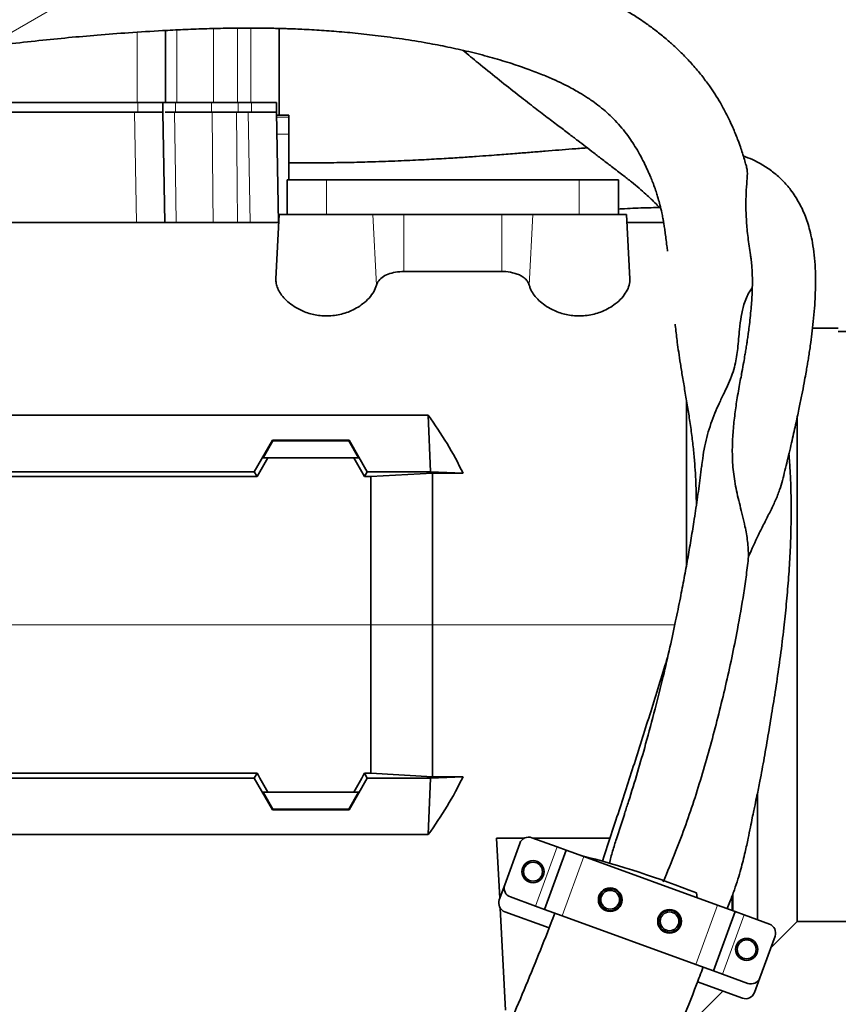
# Model space of a CAD drawing. Header units: millimetres. Extents: x 0 to 14900, y 0 to 10500.
# Tile 45 of 59: x 11228 to 11487, y 5627 to 5938. Entities that reach past the tile are written whole.
import ezdxf

# ---------------------------------------------------------------- set-up
doc = ezdxf.new("R2010")
doc.units = ezdxf.units.MM
doc.header["$LTSCALE"] = 25
doc.styles.add('SLDTEXTSTYLE0', font='TXT', dxfattribs={"width": 0.605})
doc.dimstyles.new('SLDDIMSTYLE1', dxfattribs={"dimtxt": 87.5, "dimasz": 87.5, "dimexe": 0, "dimexo": 0.0625, "dimgap": 21.875, "dimtad": 1, "dimdec": 4, "dimlfac": 25, "dimzin": 12, "dimdsep": 46, "dimtxsty": 'SLDTEXTSTYLE0', "dimsah": 1, "dimcen": 0.09, "dimadec": 1, "dimazin": 3, "dimtfac": 1, "dimtofl": 0, "dimtmove": 0, "dimatfit": 3, "dimfxl": 1, "dimfrac": 2, "dimtolj": 1, "dimtzin": 12, "dimarcsym": 0})
doc.dimstyles.new('SLDDIMSTYLE2', dxfattribs={"dimtxt": 87.5, "dimasz": 87.5, "dimexe": 0, "dimexo": 0.0625, "dimgap": 21.875, "dimtad": 1, "dimdec": 1, "dimrnd": 1e-09, "dimzin": 12, "dimdsep": 46, "dimtxsty": 'SLDTEXTSTYLE0', "dimsah": 1, "dimcen": 0, "dimadec": 0, "dimazin": 3, "dimtfac": 1, "dimtofl": 0, "dimtmove": 0, "dimatfit": 3, "dimfxl": 1, "dimfrac": 2, "dimtolj": 1, "dimtzin": 12, "dimarcsym": 0})

# ---------------------------------------------------------------- blocks, each defined once
blk = doc.blocks.new('_D_6')
at = {"color": 7, "linetype": 'Continuous', "lineweight": 0}
for p, q in [((7841.41, 6286.05), (7563.2, 6335.1)), ((12219.02, 5746.7), (14288.72, 5746.7))]:
    blk.add_line(p, q, dxfattribs=at)
at = {"color": 7, "linetype": 'Continuous', "lineweight": 18}
blk.add_arc((10900.22, 5746.7), 3351, 0, 170, dxfattribs=at)
for points in [[(7600.13, 6328.59), (7628.73, 6412.23), (7604.17, 6416.89)], [(14251.22, 5746.7), (14262.57, 5834.35), (14237.57, 5834.03)]]:
    blk.add_solid(points, dxfattribs=at)
at = {"color": 7, "linetype": 'Continuous', "lineweight": 18, "insert": (11078.26, 9208.14), "char_height": 87.5, "attachment_point": 1, "rotation": 355, "style": 'SLDTEXTSTYLE0'}
blk.add_mtext('170°', dxfattribs=at)
blk = doc.blocks.new('_D_7')
at = {"color": 7, "linetype": 'Continuous', "lineweight": 0}
for p, q in [((12219.02, 5746.7), (14288.59, 5746.7)), ((7841.41, 5207.35), (7563.33, 5158.31))]:
    blk.add_line(p, q, dxfattribs=at)
at = {"color": 7, "linetype": 'Continuous', "lineweight": 18}
blk.add_arc((10900.22, 5746.7), 3350.87, 190, 0, dxfattribs=at)
for points in [[(14251.09, 5746.7), (14237.45, 5659.37), (14262.44, 5659.04)], [(7600.26, 5164.82), (7604.29, 5076.53), (7628.86, 5081.19)]]:
    blk.add_solid(points, dxfattribs=at)
at = {"color": 7, "linetype": 'Continuous', "lineweight": 18, "insert": (11058.59, 2510.11), "char_height": 87.5, "attachment_point": 1, "rotation": 5, "style": 'SLDTEXTSTYLE0'}
blk.add_mtext('170°', dxfattribs=at)
blk = doc.blocks.new('_D_8')
at = {"color": 7, "linetype": 'Continuous', "lineweight": 0}
blk.add_line((12898.4, 8058.92), (10900.22, 5746.7), dxfattribs=at)
at = {"color": 7, "linetype": 'Continuous', "lineweight": 18}
blk.add_solid([(12898.4, 8058.92), (12831.73, 8000.89), (12850.65, 7984.55)], dxfattribs=at)
at = {"color": 7, "linetype": 'Continuous', "lineweight": 18, "insert": (11697.28, 6841.43), "char_height": 87.5, "attachment_point": 1, "rotation": 49.167, "style": 'SLDTEXTSTYLE0'}
blk.add_mtext('R3056', dxfattribs=at)
blk = doc.blocks.new('_D_9')
at = {"color": 7, "linetype": 'Continuous', "lineweight": 0}
for q in [(12477.2, 6657.17), (10900.22, 5746.7)]:
    blk.add_line((11860.64, 6301.2), q, dxfattribs=at)
at = {"color": 7, "linetype": 'Continuous', "lineweight": 18}
blk.add_solid([(11860.64, 6301.2), (11942.67, 6334.12), (11930.17, 6355.77)], dxfattribs=at)
at = {"color": 7, "linetype": 'Continuous', "lineweight": 18, "insert": (12114.15, 6577.74), "char_height": 87.5, "attachment_point": 1, "rotation": 30, "style": 'SLDTEXTSTYLE0'}
blk.add_mtext('R1109', dxfattribs=at)

msp = doc.modelspace()

# ---------------------------------------------------------------- linework, layer by layer
at = {"color": 8, "linetype": 'Continuous', "lineweight": 18}
for p, q in [((11265.2182389, 5934.5058474), (11265.2182389, 5912.1968502)), ((11277.8182389, 5912.1968502), (11277.8182389, 5935.2346936)), ((11289.3719807, 5935.6579547), (11289.3719807, 5912.1968502)), ((11297.0557298, 5912.1968502), (11297.0557298, 5935.7955621)), ((11301.2182389, 5935.8147183), (11301.2182389, 5912.1968502)), ((11265.4153059, 5909.1968502), (11265.4153059, 5912.1968502)), ((11277.3753059, 5909.1968502), (11277.3753059, 5912.1968502)), ((11288.8006728, 5909.1968502), (11288.8006728, 5912.1968502)), ((11297.2527968, 5909.1968502), (11297.2527968, 5912.1968502)), ((11301.4153059, 5909.1968502), (11301.4153059, 5912.1968502)), ((11265.0276039, 5874.1968502), (11264.4166767, 5909.1968502)), ((11301.0276039, 5874.1968502), (11300.4166767, 5909.1968502)), ((11313.2182389, 5907.6014832), (11309.4431532, 5907.6014832)), ((11313.2182389, 5902.2045719), (11309.5373566, 5902.2045719)), ((11325.2182389, 5876.6968502), (11325.2182389, 5887.6968502)), ((11405.2182389, 5876.6968502), (11405.2182389, 5887.6968502)), ((11341.0599904, 5854.4020699), (11339.9151774, 5876.6968502)), ((11349.7131363, 5858.6883912), (11349.7131363, 5876.6968502)), ((11380.7233415, 5858.6883912), (11380.7233415, 5876.6968502)), ((11389.3764874, 5854.4020699), (11390.5213005, 5876.6968502)), ((11089.6962872, 5746.6968502), (11339.2182389, 5746.6968502)), ((11358.7182389, 5746.6968502), (11339.2182389, 5746.6968502)), ((11435.4987344, 5746.6968502), (11358.7182389, 5746.6968502)), ((11391.4212394, 5657.594573), (11398.2616422, 5676.3884254)), ((11399.878473, 5654.5163917), (11406.7188758, 5673.3102441)), ((11442.1646409, 5639.1254852), (11449.0050438, 5657.9193376)), ((11450.6218745, 5636.0473039), (11457.4622774, 5654.8411564))]:
    msp.add_line(p, q, dxfattribs=at)
at = {"color": 7, "linetype": 'Continuous', "lineweight": 35}
for p, q in [((11274.2182389, 5935.0564273), (11274.2182389, 5912.1968502)), ((11310.2182389, 5935.7015483), (11310.2182389, 5908.1968502)), ((11265.4153059, 5912.1968502), (11175.4153059, 5912.1968502)), ((11273.4153059, 5912.1968502), (11265.4153059, 5912.1968502)), ((11273.4153059, 5909.1968502), (11273.4153059, 5912.1968502)), ((11277.3753059, 5912.1968502), (11273.4153059, 5912.1968502)), ((11288.8006728, 5912.1968502), (11277.3753059, 5912.1968502)), ((11297.2527968, 5912.1968502), (11288.8006728, 5912.1968502)), ((11301.4153059, 5912.1968502), (11297.2527968, 5912.1968502)), ((11309.4153059, 5912.1968502), (11301.4153059, 5912.1968502)), ((11309.4153059, 5909.1968502), (11309.4153059, 5912.1968502)), ((11176.0198012, 5909.1968502), (11264.4166767, 5909.1968502)), ((11264.4166767, 5909.1968502), (11268.8646353, 5909.1968502)), ((11273.4153059, 5909.1968502), (11268.8646353, 5909.1968502)), ((11273.4153059, 5909.1968502), (11274.0262332, 5874.1968502)), ((11277.0439485, 5909.1968502), (11288.971097, 5909.1968502)), ((11296.677896, 5909.1968502), (11300.4166767, 5909.1968502)), ((11300.4166767, 5909.1968502), (11304.8646353, 5909.1968502)), ((11309.4153059, 5909.1968502), (11304.8646353, 5909.1968502)), ((11309.4153059, 5909.1968502), (11310.0262332, 5874.1968502)), ((11313.2182389, 5908.1968502), (11309.432761, 5908.1968502)), ((11313.2182389, 5908.1968502), (11313.2182389, 5907.6014832)), ((11313.2182389, 5907.6014832), (11313.2182389, 5902.2045719)), ((11313.2182389, 5902.2045719), (11313.2182389, 5887.6968502)), ((11312.7182389, 5876.6968502), (11312.7182389, 5887.6968502)), ((11325.2182389, 5887.6968502), (11312.7182389, 5887.6968502)), ((11405.2182389, 5887.6968502), (11325.2182389, 5887.6968502)), ((11417.7182389, 5887.6968502), (11405.2182389, 5887.6968502)), ((11417.7182389, 5876.6968502), (11417.7182389, 5887.6968502)), ((11309.1536826, 5856.383905), (11310.2182389, 5876.6968502)), ((11310.2182389, 5876.6968502), (11339.9151774, 5876.6968502)), ((11339.9151774, 5876.6968502), (11349.7131363, 5876.6968502)), ((11349.7131363, 5876.6968502), (11380.7233415, 5876.6968502)), ((11380.7233415, 5876.6968502), (11390.5213005, 5876.6968502)), ((11390.5213005, 5876.6968502), (11420.2182389, 5876.6968502)), ((11421.2827953, 5856.383905), (11420.2182389, 5876.6968502)), ((11310.0872195, 5874.1968502), (11103.5274296, 5874.1968502)), ((11431.9712238, 5874.1968502), (11420.3492584, 5874.1968502)), ((11380.7233415, 5858.6883912), (11349.7131363, 5858.6883912)), ((11487.2898614, 5840.6968502), (11479.1329893, 5840.6968502)), ((11491.1642451, 5839.6968502), (11487.2898614, 5839.6968502)), ((11439.2182389, 5765.6688876), (11439.2182389, 5817.8616154)), ((11357.4092267, 5813.136338), (11101.7182389, 5813.136338)), ((11358.1537799, 5795.2457143), (11357.4092267, 5813.136338)), ((11474.2182389, 5652.6968502), (11474.2182389, 5812.2810712)), ((11302.3240018, 5795.2457143), (11308.0869189, 5805.264049)), ((11308.2050428, 5805.0594524), (11305.108943, 5799.6968502)), ((11308.0869189, 5805.264049), (11308.2050428, 5805.0594524)), ((11332.3495589, 5805.264049), (11308.0869189, 5805.264049)), ((11332.231435, 5805.0594524), (11308.2050428, 5805.0594524)), ((11332.231435, 5805.0594524), (11332.3495589, 5805.264049)), ((11335.3275349, 5799.6968502), (11332.231435, 5805.0594524)), ((11338.112476, 5795.2457143), (11332.3495589, 5805.264049)), ((11306.5681537, 5799.6968502), (11305.108943, 5799.6968502)), ((11333.8683241, 5799.6968502), (11306.5681537, 5799.6968502)), ((11335.3275349, 5799.6968502), (11333.8683241, 5799.6968502)), ((11303.2269831, 5793.6817047), (11147.2094947, 5793.6817047)), ((11302.3240018, 5795.2457143), (11148.112476, 5795.2457143)), ((11303.2269831, 5793.6817047), (11302.3240018, 5795.2457143)), ((11337.2094947, 5793.6817047), (11338.112476, 5795.2457143)), ((11339.2182389, 5793.6817047), (11337.2094947, 5793.6817047)), ((11358.1537799, 5795.2457143), (11338.112476, 5795.2457143)), ((11339.2182389, 5793.6817047), (11358.7182389, 5794.7931976)), ((11339.2182389, 5746.6968502), (11339.2182389, 5793.6817047)), ((11358.1537799, 5795.2457143), (11368.4440144, 5794.7931976)), ((11358.7182389, 5746.6968502), (11358.7182389, 5794.7931976)), ((11358.7182389, 5794.7931976), (11368.4440144, 5794.7931976)), ((11339.2182389, 5699.7119956), (11339.2182389, 5746.6968502)), ((11358.7182389, 5698.6005027), (11358.7182389, 5746.6968502)), ((11147.2094947, 5699.7119956), (11303.2269831, 5699.7119956)), ((11302.3240018, 5698.1479861), (11303.2269831, 5699.7119956)), ((11337.2094947, 5699.7119956), (11339.2182389, 5699.7119956)), ((11338.112476, 5698.1479861), (11337.2094947, 5699.7119956)), ((11358.7182389, 5698.6005027), (11339.2182389, 5699.7119956)), ((11302.3240018, 5698.1479861), (11148.112476, 5698.1479861)), ((11308.0869189, 5688.1296513), (11302.3240018, 5698.1479861)), ((11332.3495589, 5688.1296513), (11338.112476, 5698.1479861)), ((11358.1537799, 5698.1479861), (11338.112476, 5698.1479861)), ((11357.4092267, 5680.2573623), (11358.1537799, 5698.1479861)), ((11368.4440144, 5698.6005027), (11358.1537799, 5698.1479861)), ((11358.7182389, 5698.6005027), (11368.4440144, 5698.6005027)), ((11306.5681537, 5693.6968502), (11305.108943, 5693.6968502)), ((11305.108943, 5693.6968502), (11308.2050428, 5688.3342479)), ((11306.5681537, 5693.6968502), (11333.8683241, 5693.6968502)), ((11335.3275349, 5693.6968502), (11332.231435, 5688.3342479)), ((11333.8683241, 5693.6968502), (11335.3275349, 5693.6968502)), ((11461.7182389, 5693.5435053), (11461.7182389, 5653.292113)), ((11308.0869189, 5688.1296513), (11308.2050428, 5688.3342479)), ((11332.3495589, 5688.1296513), (11308.0869189, 5688.1296513)), ((11332.231435, 5688.3342479), (11308.2050428, 5688.3342479)), ((11332.3495589, 5688.1296513), (11332.231435, 5688.3342479)), ((11101.7182389, 5680.2573623), (11357.4092267, 5680.2573623)), ((11387.9034683, 5679.1582554), (11379.0757948, 5679.1582554)), ((11379.0757948, 5679.1582554), (11380.0771759, 5660.0507654)), ((11398.2616422, 5676.3884254), (11390.274255, 5679.2955966)), ((11414.9712399, 5679.1582554), (11390.6515969, 5679.1582554)), ((11381.6408347, 5664.3468825), (11386.4291167, 5677.5025792)), ((11394.2403172, 5656.5685125), (11401.0807201, 5675.362365)), ((11401.0807201, 5675.362365), (11398.2616422, 5676.3884254)), ((11406.7188758, 5673.3102441), (11401.0807201, 5675.362365)), ((11449.0050438, 5657.9193376), (11406.7188758, 5673.3102441)), ((11381.6408347, 5664.3468825), (11379.930734, 5659.6484194)), ((11391.4212394, 5657.594573), (11383.4338521, 5660.5017442)), ((11442.5788814, 5660.2582695), (11442.3416125, 5661.795283)), ((11453.6651763, 5656.2231881), (11453.6651763, 5660.7403043)), ((11453.9049618, 5661.3895421), (11453.9049618, 5656.1359133)), ((11380.2380038, 5656.9819869), (11381.9299961, 5624.6968502)), ((11394.2403172, 5656.5685125), (11391.4212394, 5657.594573)), ((11399.878473, 5654.5163917), (11394.2403172, 5656.5685125)), ((11454.6431995, 5655.8672168), (11449.0050438, 5657.9193376)), ((11381.7237514, 5655.8032811), (11395.7154066, 5650.710735)), ((11442.1646409, 5639.1254852), (11399.878473, 5654.5163917)), ((11447.8027966, 5637.0733644), (11454.6431995, 5655.8672168)), ((11457.4622774, 5654.8411564), (11454.6431995, 5655.8672168)), ((11465.4496646, 5651.9339851), (11457.4622774, 5654.8411564)), ((11465.8878414, 5644.3664526), (11474.2182389, 5652.6968502)), ((11474.2182389, 5652.6968502), (11520.6176622, 5652.6968502)), ((11462.4544001, 5634.9331501), (11467.2426821, 5648.0888468)), ((11447.8027966, 5637.0733644), (11442.1646409, 5639.1254852)), ((11450.6218745, 5636.0473039), (11447.8027966, 5637.0733644)), ((11458.6092618, 5633.1401327), (11450.6218745, 5636.0473039)), ((11460.7442993, 5630.234687), (11462.4544001, 5634.9331501)), ((11442.7065259, 5633.6073664), (11456.8991611, 5628.4416696)), ((11439.2182389, 5619.1968502), (11450.7142001, 5630.6928113))]:
    msp.add_line(p, q, dxfattribs=at)
at = {"color": 8, "linetype": 'Continuous', "lineweight": 18, "flags": 128}
for points in [[(11277.0439485, 5909.1968502), (11277.3802638, 5889.2004412), (11277.6326826, 5874.1968502)], [(11289.2765691, 5874.1968502), (11289.1982, 5883.1932616), (11288.971097, 5909.1968502)], [(11296.677896, 5909.1968502), (11296.8663458, 5886.2385959), (11296.964946, 5874.1968502)]]:
    msp.add_lwpolyline(points, dxfattribs=at)
at = {"color": 7, "linetype": 'Continuous', "lineweight": 35}
for centre, radius in [((11390.612824, 5668.5305898), 3.5), ((11390.612824, 5668.5305898), 3), ((11415.0448322, 5659.6380661), 3.75), ((11415.0448322, 5659.6380661), 2.9710191), ((11433.8386846, 5652.7976632), 3.75), ((11433.8386846, 5652.7976632), 2.9710191), ((11458.2706927, 5643.9051395), 3.5), ((11458.2706927, 5643.9051395), 3)]:
    msp.add_circle(centre, radius, dxfattribs=at)
at = {"color": 7, "linetype": 'Continuous', "lineweight": 18}
for radius in [3056, 1109]:
    msp.add_arc((10900.2182389, 5746.6968502), radius, 190, 170, dxfattribs=at)
at = {"color": 7, "linetype": 'Continuous', "lineweight": 35}
for centre, radius, start, end in [((11389.2481945, 5676.4765187), 3, 70, 160), ((11332.7611174, 5386.2891177), 296.4987893, 68.310184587, 75.750546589), ((11384.4599125, 5663.320822), 3, 160, 250), ((11415.0448322, 5659.6380661), 3.5, 26.483840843, 294.402129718), ((11382.7498118, 5658.6223589), 3, 160, 250), ((11433.8386846, 5652.7976632), 3.5, 207.757790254, 111.035415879), ((11464.4236042, 5649.1149073), 3, 340, 70), ((11459.6353222, 5635.9592106), 3, 250, 340), ((11457.9252215, 5631.2607475), 3, 250, 340)]:
    msp.add_arc(centre, radius, start, end, dxfattribs=at)
for centre, major_axis, ratio, start_param, end_param in [((11227.7212205, 5746.6968502), (151.9485831, 0), 0.8390996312, 0.3867994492, 0.5481322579), ((11267.6711508, 5746.6968502), (85.07475, 146.9493494), 0.0453552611, 5.0639744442, 5.1074921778), ((11372.765327, 5746.6968502), (-85.07475, 146.9493494), 0.0453552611, 1.1756931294, 1.219210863), ((11267.6711508, 5746.6968502), (-85.07475, 146.9493494), 0.0453552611, 4.317285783, 4.3608035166), ((11372.765327, 5746.6968502), (85.07475, 146.9493494), 0.0453552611, 1.9223817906, 1.9658995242), ((11227.7212205, 5746.6968502), (151.9485831, 0), 0.8390996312, 5.7350530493, 5.896385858)]:
    msp.add_ellipse(centre, major_axis=major_axis, ratio=ratio, start_param=start_param, end_param=end_param, dxfattribs=at)
for points, knots in [([(11458.2606395, 5891.6861577), (11458.1997572, 5891.9075663), (11457.9740865, 5892.7282554), (11457.5317241, 5894.2419463), (11456.9335627, 5896.1834532), (11456.2291771, 5898.3099743), (11455.4828362, 5900.3914481), (11454.6768475, 5902.4564589), (11453.8422635, 5904.4420165), (11452.8739474, 5906.5754543), (11451.5962125, 5909.1573577), (11450.0465867, 5911.9785022), (11448.2761621, 5914.8643715), (11446.3107315, 5917.7716758), (11443.996929, 5920.8635857), (11441.2540264, 5924.1322771), (11438.3805075, 5927.1966062), (11435.5545741, 5929.9292368), (11432.6885792, 5932.4670593), (11429.7024322, 5934.8860499), (11426.9101853, 5936.952045), (11424.5932784, 5938.5452708), (11422.7682868, 5939.7352936), (11420.9697453, 5940.8544577), (11418.9192273, 5942.0668159), (11416.4009905, 5943.4643654), (11413.360677, 5945.0276387), (11409.2713753, 5946.9585409), (11403.8735752, 5949.2392254), (11396.8508487, 5951.8215731), (11388.5981522, 5954.4365809), (11379.5635201, 5956.8825091), (11370.3248077, 5959.0130251), (11361.8435154, 5960.6759151), (11354.2401603, 5961.9478593), (11347.4915605, 5962.9142181), (11341.1275966, 5963.6767434), (11336.3529427, 5964.1747181), (11333.6785307, 5964.3924575), (11333.0182389, 5964.4462157)], [0, 0, 0, 0, 0.0058005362, 0.0215006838, 0.0394489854, 0.0563361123, 0.0767277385, 0.0933030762, 0.1092275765, 0.1279068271, 0.149357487, 0.178074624, 0.204021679, 0.2275035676, 0.2579501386, 0.2909261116, 0.3222139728, 0.3498065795, 0.3760515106, 0.4042035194, 0.4303270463, 0.4472949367, 0.4611413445, 0.474146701, 0.4902603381, 0.5095578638, 0.5320467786, 0.5577273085, 0.5966777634, 0.6411971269, 0.6912850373, 0.7456330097, 0.7978001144, 0.8466818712, 0.8858836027, 0.9226776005, 0.9571624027, 0.9894237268, 1, 1, 1, 1]), ([(11102.8627948, 5912.2737501), (11103.4936972, 5912.3597461), (11110.1906463, 5913.2725826), (11122.7210922, 5915.1440398), (11140.234297, 5917.8766459), (11154.8371642, 5920.2611176), (11166.6844348, 5922.2135674), (11175.826845, 5923.7117325), (11184.3248537, 5925.0774376), (11191.8483588, 5926.2504432), (11198.1578868, 5927.201931), (11202.8582677, 5927.8875377), (11206.1859102, 5928.3603856), (11208.3730698, 5928.6657063), (11210.0974009, 5928.9028468), (11211.7066639, 5929.121471), (11213.7077703, 5929.3896851), (11216.5466432, 5929.7623578), (11220.217296, 5930.2294028), (11226.1988928, 5930.9599691), (11234.0263789, 5931.8448511), (11243.4410414, 5932.7903376), (11252.9122007, 5933.6264143), (11262.8677923, 5934.384332), (11271.8912877, 5934.9517165), (11279.8508087, 5935.3471581), (11286.5324255, 5935.6032526), (11293.0690218, 5935.7668482), (11298.9725163, 5935.8303801), (11303.8005641, 5935.8180309), (11307.4624382, 5935.767015), (11309.9466632, 5935.7106838), (11311.7450885, 5935.6601046), (11313.437245, 5935.6053222), (11315.5950277, 5935.5234605), (11318.2803844, 5935.4023046), (11322.3399466, 5935.1832199), (11327.7700923, 5934.8115405), (11334.5425375, 5934.2107495), (11341.7812212, 5933.4059728), (11349.4298915, 5932.3646517), (11356.7707549, 5931.159837), (11363.7676757, 5929.8136353), (11370.3832717, 5928.3480277), (11376.928229, 5926.6719866), (11383.0622183, 5924.8584472), (11388.4209205, 5923.0487002), (11392.9671043, 5921.3214641), (11396.76897, 5919.7164157), (11399.9479564, 5918.2334621), (11402.5454807, 5916.9036319), (11404.6068465, 5915.7559746), (11406.2315399, 5914.7866975), (11407.6439442, 5913.8947365), (11409.2868452, 5912.7955162), (11411.2817736, 5911.3430929), (11413.4923222, 5909.5403436), (11415.6781353, 5907.5227459), (11417.7751145, 5905.3152276), (11419.6998739, 5902.9937575), (11421.4116541, 5900.6496302), (11422.9542728, 5898.2860332), (11424.3894773, 5895.841219), (11425.7176397, 5893.3186259), (11426.6796126, 5891.3021227), (11427.3762361, 5889.7429891), (11427.9388126, 5888.4225159), (11428.5914308, 5886.7952425), (11429.2487278, 5885.0102692), (11429.8128676, 5883.3130646), (11430.3238069, 5881.6241806), (11430.8550272, 5879.6676942), (11431.3402805, 5877.5641737), (11431.6908162, 5875.7947895), (11431.9519465, 5874.3369992), (11432.1927557, 5872.8680516), (11432.4522694, 5871.121341), (11432.724915, 5869.0807932), (11432.9768187, 5867.0339881), (11433.1321195, 5865.6572484), (11433.1958424, 5865.0923457)], [0, 0, 0, 0, 0.0040398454, 0.0428824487, 0.0804493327, 0.1167074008, 0.137072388, 0.1569844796, 0.1758374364, 0.1921007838, 0.2057310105, 0.2167575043, 0.2226204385, 0.2273650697, 0.2309958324, 0.2338603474, 0.2378954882, 0.2440992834, 0.2524609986, 0.2619761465, 0.2833954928, 0.3039887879, 0.3242202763, 0.3463440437, 0.3707161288, 0.3854001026, 0.4008218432, 0.4167743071, 0.4307723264, 0.4421003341, 0.4507377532, 0.4566663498, 0.4597334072, 0.4635983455, 0.4687253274, 0.475119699, 0.4827882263, 0.4978580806, 0.5143931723, 0.5323828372, 0.5518827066, 0.5729783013, 0.5907350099, 0.609508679, 0.6292157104, 0.6482189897, 0.6653676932, 0.6798636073, 0.6926726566, 0.7038372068, 0.7134005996, 0.7214024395, 0.7278760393, 0.7333754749, 0.7400720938, 0.7512081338, 0.7639623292, 0.7771448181, 0.791607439, 0.8072505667, 0.8217868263, 0.8347098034, 0.8488164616, 0.8631444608, 0.8752919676, 0.8809390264, 0.8879322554, 0.8966908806, 0.9071443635, 0.9165277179, 0.9234484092, 0.9336382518, 0.9462427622, 0.9548913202, 0.9604412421, 0.9668961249, 0.9744260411, 0.9830331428, 0.9930381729, 1, 1, 1, 1]), ([(11368.4451572, 5928.7418822), (11370.0558935, 5927.403743), (11373.7550261, 5924.3306424), (11379.2826906, 5919.8557852), (11384.9154283, 5915.3826356), (11390.0351441, 5911.3961611), (11394.5348185, 5907.9448427), (11398.4326403, 5904.9801979), (11401.8010947, 5902.4249179), (11404.7116779, 5900.2123474), (11407.37515, 5898.1747966), (11410.0026198, 5896.1576677), (11412.7210735, 5894.0700931), (11415.1988649, 5892.1694507), (11417.3063958, 5890.5525477), (11418.9699923, 5889.2734864), (11420.4569174, 5888.1189406), (11423.0638402, 5886.0590083), (11426.2333364, 5883.3554822), (11429.1747624, 5880.5463412), (11430.604397, 5879.0299796), (11431.1080357, 5878.4957883)], [0, 0, 0, 0, 0.0483165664, 0.1109612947, 0.1746599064, 0.2351677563, 0.2914277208, 0.3432541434, 0.3904074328, 0.4338478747, 0.473731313, 0.5180797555, 0.56707277, 0.6187601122, 0.6556155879, 0.6884628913, 0.7171707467, 0.7468728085, 0.8568543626, 0.9495719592, 1, 1, 1, 1]), ([(11274.0777239, 5909.1968502), (11274.5244546, 5909.1968502), (11275.2690424, 5909.1968502), (11276.5368058, 5909.1968502), (11277.0439485, 5909.1968502)], [0, 0, 0, 0, 0.5999705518, 1, 1, 1, 1]), ([(11288.971097, 5909.1968502), (11289.7721359, 5909.1968502), (11291.3742151, 5909.1968502), (11294.1950086, 5909.1968502), (11295.9953972, 5909.1968502), (11296.677896, 5909.1968502)], [0, 0, 0, 0, 0.3830644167, 0.7661294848, 1, 1, 1, 1]), ([(11407.7786199, 5897.8639727), (11407.717726, 5897.8597365), (11406.2159583, 5897.7552614), (11403.2183107, 5897.5202207), (11398.857053, 5897.1758144), (11394.5072433, 5896.8236323), (11390.0742493, 5896.4656977), (11386.1440251, 5896.1521811), (11382.7719857, 5895.8885575), (11379.8420495, 5895.6637795), (11376.4897849, 5895.4130055), (11372.4920524, 5895.1247773), (11367.76996, 5894.8020336), (11362.274269, 5894.4540832), (11355.9489914, 5894.0952366), (11348.7307919, 5893.7459376), (11341.3126774, 5893.4636301), (11333.8378434, 5893.2587696), (11326.422857, 5893.1380374), (11319.4605332, 5893.0921732), (11315.0056623, 5893.141067), (11313.2186624, 5893.16068)], [0, 0, 0, 0, 0.002898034, 0.0714715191, 0.1329062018, 0.1921506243, 0.2500244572, 0.3065457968, 0.3389067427, 0.3714085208, 0.4092115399, 0.4533372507, 0.5035386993, 0.5595930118, 0.62135235, 0.6888209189, 0.762267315, 0.8216816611, 0.8853508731, 0.954010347, 1, 1, 1, 1]), ([(11469.6099014, 5792.4831828), (11470.1256923, 5794.5691192), (11471.1869838, 5798.8611421), (11472.6144069, 5804.9686105), (11473.8757512, 5810.6018828), (11474.9013883, 5815.4190153), (11475.7509688, 5819.6122441), (11476.4316395, 5823.1532417), (11476.9545658, 5826.0217832), (11477.34024, 5828.2371888), (11477.6588285, 5830.1430125), (11477.9627991, 5832.0413866), (11478.2713235, 5834.0699255), (11478.6497397, 5836.7174091), (11479.0794803, 5840.0520879), (11479.5097688, 5844.0462512), (11479.8379387, 5848.0783964), (11480.0345171, 5851.9392008), (11480.1045908, 5855.8546034), (11480.0094166, 5859.8771315), (11479.6931664, 5863.9566379), (11479.1783687, 5867.6375725), (11478.5160316, 5870.8436477), (11477.752365, 5873.624143), (11476.9085015, 5876.0683321), (11475.9743592, 5878.2949835), (11474.9147064, 5880.4169248), (11473.6707448, 5882.5230128), (11471.9745972, 5884.9406188), (11469.7298924, 5887.5225494), (11466.8513801, 5890.1035701), (11463.636016, 5892.3238889), (11460.3790077, 5894.0795514), (11458.1718434, 5894.9354644), (11457.1940596, 5895.3146378)], [0, 0, 0, 0, 0.03229352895, 0.06644716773, 0.09676114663, 0.12335257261, 0.14631629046, 0.1682026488, 0.18548959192, 0.19818615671, 0.20923113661, 0.22135488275, 0.23457586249, 0.24896494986, 0.27451394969, 0.30392568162, 0.33647894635, 0.36853888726, 0.3996818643, 0.43942463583, 0.48063575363, 0.52276517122, 0.55976637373, 0.59204809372, 0.62242573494, 0.65201229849, 0.68127354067, 0.71254429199, 0.74614095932, 0.79591661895, 0.84701053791, 0.90176396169, 0.95648099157, 1, 1, 1, 1]), ([(11458.2151547, 5891.6733259), (11458.2823672, 5891.4516248), (11458.5601024, 5890.5355118), (11458.4247987, 5888.3294236), (11458.1326713, 5884.6199723), (11457.9695629, 5880.0116534), (11458.1475286, 5874.8931146), (11458.6301636, 5869.5387771), (11459.1936429, 5865.82896), (11459.4743339, 5863.9809556)], [0, 0, 0, 0, 0.0517859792, 0.2139898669, 0.3774213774, 0.5437083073, 0.7109400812, 0.8560079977, 1, 1, 1, 1]), ([(11417.7182389, 5878.4664924), (11418.0554033, 5878.4869919), (11419.6187665, 5878.5820437), (11422.2586044, 5878.7145038), (11425.6131416, 5878.8498832), (11428.4356272, 5878.9277649), (11430.0560817, 5878.9342895), (11430.686594, 5878.9368281)], [0, 0, 0, 0, 0.0687184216, 0.3186334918, 0.5741152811, 0.8342899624, 1, 1, 1, 1]), ([(11459.4630255, 5863.9794945), (11459.5301163, 5863.5752886), (11459.6951083, 5862.5812513), (11459.876, 5860.8347002), (11460.0112344, 5858.8399406), (11460.0721875, 5856.9638581), (11460.0832735, 5855.1294518), (11460.0530608, 5853.2794712), (11459.9721764, 5851.1809396), (11459.8290121, 5848.8146257), (11459.6126379, 5846.1745558), (11459.3292539, 5843.4130059), (11459.0202477, 5840.8535983), (11458.7343791, 5838.723296), (11458.4974765, 5837.0747327), (11458.3065574, 5835.808396), (11458.1468128, 5834.7819007), (11457.9644752, 5833.6393339), (11457.6993433, 5832.0297251), (11457.3009272, 5829.7283052), (11456.9174453, 5827.5889644), (11456.6435076, 5826.1761869), (11456.5716957, 5825.8058321)], [0, 0, 0, 0, 0.0572774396, 0.140858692, 0.216685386, 0.2863329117, 0.3388898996, 0.3951917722, 0.4551209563, 0.5185648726, 0.5854242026, 0.6544756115, 0.7144922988, 0.7574991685, 0.7918072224, 0.8175159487, 0.8346816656, 0.8532155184, 0.8837416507, 0.9262224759, 0.980659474, 1, 1, 1, 1]), ([(11341.0599904, 5854.4020699), (11340.805096, 5853.693256), (11340.3084393, 5852.312146), (11338.7732669, 5850.2703866), (11336.9054628, 5848.5290606), (11334.7782842, 5847.1011589), (11332.6903171, 5846.0620906), (11330.5094483, 5845.3006517), (11328.3222888, 5844.8022859), (11326.0229013, 5844.5692364), (11323.7687665, 5844.6072596), (11321.642925, 5844.898127), (11318.9753495, 5845.5508629), (11316.2726161, 5846.7102818), (11313.8070035, 5848.3226505), (11312.0062292, 5849.92444), (11310.6205149, 5851.6218473), (11309.7040333, 5853.2956004), (11309.1868968, 5854.8979387), (11309.1647534, 5855.8886069), (11309.1536826, 5856.383905)], [0, 0, 0, 0, 0.0741908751, 0.1445594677, 0.2148763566, 0.2677443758, 0.3205568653, 0.3635533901, 0.4065134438, 0.4497344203, 0.4929464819, 0.531803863, 0.5706825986, 0.6521762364, 0.711877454, 0.7716379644, 0.8321773, 0.8927293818, 0.946368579, 1, 1, 1, 1]), ([(11349.7131363, 5858.6883912), (11348.8173959, 5858.6447889), (11347.0272799, 5858.5576508), (11344.6212453, 5857.8786151), (11342.6675624, 5856.8304444), (11341.4989397, 5855.6116118), (11341.1814615, 5854.7367884), (11341.0599904, 5854.4020699)], [0, 0, 0, 0, 0.2033426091, 0.4063754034, 0.6182307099, 0.8539302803, 1, 1, 1, 1]), ([(11389.3764874, 5854.4020699), (11389.2383609, 5854.775708), (11388.970493, 5855.5003016), (11388.1067217, 5856.4686801), (11387.0005536, 5857.265646), (11385.6578036, 5857.8856913), (11383.8386467, 5858.4379206), (11382.096906, 5858.6726246), (11380.9206855, 5858.686126), (11380.7233415, 5858.6883912)], [0, 0, 0, 0, 0.1628204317, 0.3157565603, 0.4685228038, 0.6003102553, 0.7319803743, 0.9550321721, 1, 1, 1, 1]), ([(11421.2827953, 5856.383905), (11421.2501186, 5855.711151), (11421.1847571, 5854.3654727), (11420.2602419, 5852.2929259), (11418.7829025, 5850.2712253), (11416.9035827, 5848.5288969), (11414.7787287, 5847.1011976), (11412.6902225, 5846.0620824), (11410.5094714, 5845.3006537), (11408.3222826, 5844.8022853), (11406.0229027, 5844.5692366), (11403.7687672, 5844.6072594), (11401.6429214, 5844.8981274), (11398.9753696, 5845.5508608), (11396.2724654, 5846.7102973), (11393.8073945, 5848.3226103), (11392.0047474, 5849.9245923), (11390.626129, 5851.6212702), (11389.776744, 5853.132779), (11389.4858164, 5854.0553667), (11389.3764874, 5854.4020699)], [0, 0, 0, 0, 0.0724825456, 0.144983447, 0.2153539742, 0.2856727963, 0.3385422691, 0.3913562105, 0.4343539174, 0.4773151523, 0.520537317, 0.5637505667, 0.6026090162, 0.6414888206, 0.722984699, 0.7826875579, 0.8424497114, 0.9029907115, 0.963544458, 1, 1, 1, 1]), ([(11460.0507256, 5853.5663579), (11459.7380364, 5853.1300996), (11459.0605134, 5852.1848319), (11458.1647995, 5850.374079), (11457.2249012, 5847.8288875), (11456.4777651, 5844.4894168), (11456.0333894, 5840.791637), (11455.7373829, 5837.3584314), (11455.472764, 5834.4861127), (11455.1128337, 5831.709468), (11454.602595, 5829.0329473), (11453.7865556, 5826.217533), (11452.5910811, 5823.2765812), (11451.1113223, 5820.186193), (11449.5868787, 5817.0325319), (11448.1575607, 5813.7873654), (11446.9049026, 5810.4763633), (11445.8360053, 5807.0096127), (11444.9673327, 5803.3323993), (11444.3674419, 5799.962338), (11444.1253741, 5797.7892177), (11444.0305326, 5796.9377946)], [0, 0, 0, 0, 0.0462549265, 0.1002234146, 0.1544294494, 0.2430707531, 0.3321956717, 0.3919807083, 0.4518288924, 0.4995794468, 0.5474732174, 0.5962339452, 0.6455960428, 0.6934121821, 0.7417863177, 0.7856181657, 0.8297663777, 0.8747157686, 0.9198995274, 0.9686168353, 1, 1, 1, 1]), ([(11435.6110099, 5842.0263177), (11435.6475177, 5841.6987855), (11435.7722568, 5840.5796821), (11436.0017672, 5838.6649947), (11436.333982, 5836.0155465), (11436.7472722, 5832.9878212), (11437.297013, 5829.3518026), (11437.9647455, 5825.2415654), (11438.7292382, 5820.7152194), (11439.5206217, 5816.0043854), (11440.2978995, 5811.1173478), (11440.9803888, 5806.2990319), (11441.5132065, 5801.5546748), (11441.8814068, 5797.0487167), (11442.1278213, 5792.8901635), (11442.2930163, 5788.8826549), (11442.3335943, 5786.1873094), (11442.3549444, 5784.7691515)], [0, 0, 0, 0, 0.0220744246, 0.0754233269, 0.1240504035, 0.1896314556, 0.2630283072, 0.3435352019, 0.43052578, 0.5201718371, 0.6028300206, 0.6882892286, 0.7657865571, 0.8346970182, 0.8927091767, 0.9435488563, 1, 1, 1, 1]), ([(11458.8751831, 5768.3860523), (11458.7946888, 5769.9787535), (11458.6326675, 5773.1845891), (11457.8594636, 5777.4864831), (11456.9846411, 5781.2787848), (11456.1647791, 5784.5141983), (11455.3959213, 5787.6562833), (11454.7430715, 5790.7182572), (11454.2408168, 5793.7506949), (11453.8086841, 5797.6350715), (11453.6533063, 5802.3052481), (11453.9026078, 5807.6994972), (11454.4422271, 5812.9570931), (11455.2063556, 5818.2754675), (11455.9490745, 5822.5884186), (11456.4385729, 5825.0583679), (11456.5861693, 5825.8031214)], [0, 0, 0, 0, 0.0713915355, 0.1436989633, 0.1947902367, 0.246300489, 0.2957147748, 0.3454810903, 0.3961757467, 0.4471372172, 0.5432162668, 0.6400767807, 0.7384754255, 0.8371992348, 0.9509113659, 1, 1, 1, 1]), ([(11452.0669304, 5656.8042503), (11452.3722868, 5657.5315441), (11453.1935032, 5659.4875066), (11454.3348955, 5662.6254914), (11455.4782869, 5666.0717491), (11456.6505571, 5670.0463475), (11457.7376588, 5674.3530872), (11458.6883228, 5678.8263552), (11459.40991, 5682.4506023), (11460.0051888, 5685.383376), (11460.4930709, 5687.7377112), (11460.9861085, 5690.0783657), (11461.6550373, 5693.194896), (11462.6642183, 5698.1176494), (11463.8710774, 5704.7470685), (11465.1904578, 5712.4750775), (11466.5174947, 5720.4622815), (11467.8047072, 5728.6348268), (11469.0117917, 5737.0851088), (11470.0249496, 5745.3367597), (11470.8505903, 5753.3140784), (11471.5015213, 5760.8976289), (11471.9972404, 5768.5021953), (11472.2945766, 5775.8773443), (11472.3847218, 5782.5279992), (11472.3259932, 5788.0588722), (11472.1978533, 5792.1388536), (11472.0581093, 5795.0645457), (11471.9338954, 5797.151101), (11471.805823, 5799.035001), (11471.7060792, 5800.257954), (11471.6526554, 5800.9129796)], [0, 0, 0, 0, 0.0160520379, 0.0431698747, 0.0674973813, 0.0893551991, 0.1266998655, 0.1569709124, 0.1816729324, 0.2018973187, 0.2181569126, 0.2307705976, 0.250563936, 0.2823589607, 0.332437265, 0.3857999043, 0.4401802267, 0.4952433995, 0.5522047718, 0.6118553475, 0.6628304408, 0.7145115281, 0.766557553, 0.8188072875, 0.8673560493, 0.906678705, 0.9378438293, 0.9571078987, 0.9720938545, 0.9850531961, 1, 1, 1, 1]), ([(11443.9962952, 5796.94185), (11443.8497694, 5795.7335286), (11443.435119, 5792.3141224), (11442.6178559, 5786.4338461), (11441.6220662, 5779.7934738), (11440.5988157, 5773.4855478), (11439.5777178, 5767.5602783), (11438.4714574, 5761.4939115), (11437.215128, 5754.9675956), (11435.7236991, 5747.6474255), (11433.9226468, 5739.3357238), (11431.7704714, 5730.0394411), (11429.2212212, 5719.7878945), (11426.5097371, 5709.6699573), (11423.6798813, 5699.8847197), (11421.4682786, 5692.5919303), (11420.0557956, 5688.34807), (11419.6552603, 5687.1446463)], [0, 0, 0, 0, 0.03723475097, 0.10536992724, 0.17234863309, 0.22735957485, 0.28167901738, 0.33533339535, 0.39204142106, 0.45700974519, 0.53036415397, 0.61220270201, 0.70261603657, 0.80166468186, 0.88163064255, 0.96643421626, 1, 1, 1, 1]), ([(11458.8751831, 5768.3860523), (11459.9031401, 5770.7254489), (11461.5123221, 5774.3875814), (11463.883455, 5779.0167371), (11465.7176424, 5782.5883091), (11467.3791731, 5786.0663817), (11468.7256649, 5789.3539657), (11469.3230063, 5791.4874896), (11469.6022285, 5792.4847876)], [0, 0, 0, 0, 0.26168933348, 0.40965306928, 0.55878407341, 0.711286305, 0.86504318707, 1, 1, 1, 1]), ([(11431.8390238, 5665.3174959), (11433.1661012, 5668.5004133), (11435.6411341, 5674.4366346), (11439.0172793, 5683.3813581), (11441.9617478, 5692.026638), (11444.6127456, 5700.7949612), (11447.1262593, 5709.6270004), (11449.4437639, 5718.4908433), (11451.5979199, 5727.3797642), (11453.5861667, 5736.3206106), (11455.5626317, 5746.1449419), (11457.0785773, 5754.9198568), (11458.1952366, 5762.6189101), (11458.6484275, 5766.462766), (11458.8751831, 5768.3860523)], [0, 0, 0, 0, 0.0982533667, 0.1832450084, 0.2684618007, 0.3540824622, 0.4398493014, 0.5247990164, 0.6098128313, 0.6950784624, 0.7804737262, 0.8899737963, 0.9449480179, 1, 1, 1, 1]), ([(11433.4103965, 5737.2285708), (11433.0601372, 5736.0560486), (11431.0568703, 5729.3499454), (11427.2629493, 5717.1910609), (11422.0983779, 5700.9113199), (11417.2019615, 5685.8355623), (11414.0046384, 5676.2273868), (11412.5668265, 5671.9066633)], [0, 0, 0, 0, 0.0534572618, 0.3057425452, 0.5558167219, 0.8002541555, 1, 1, 1, 1]), ([(11419.6795736, 5687.1367115), (11419.6292879, 5686.9831608), (11418.7342137, 5684.2499935), (11417.4015412, 5680.2335535), (11416.0005442, 5675.6830964), (11415.2545819, 5673.0574523), (11414.9307257, 5671.7292612), (11414.7686732, 5671.0646553)], [0, 0, 0, 0, 0.0288666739, 0.5138204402, 0.7565670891, 0.8781900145, 1, 1, 1, 1]), ([(11416.4908161, 5656.450727), (11416.5767983, 5656.4964491), (11416.7493378, 5656.5881991), (11416.9967882, 5656.7537347), (11417.2344564, 5656.9403872), (11417.4558941, 5657.1469567), (11417.6587536, 5657.3701803), (11417.8427446, 5657.609502), (11418.008485, 5657.8670945), (11418.1504274, 5658.1354951), (11418.2677833, 5658.4105645), (11418.3611152, 5658.6900338), (11418.4320773, 5658.9792494), (11418.4939809, 5659.3674654), (11418.5082073, 5659.7599872), (11418.4760454, 5660.1473061), (11418.4219245, 5660.4727987), (11418.3299844, 5660.8288381), (11418.22847, 5661.0752543), (11418.1775427, 5661.198875)], [0, 0, 0, 0, 0.053278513, 0.1069134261, 0.1616945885, 0.2168821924, 0.2701646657, 0.3238338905, 0.3787380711, 0.4340748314, 0.4860824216, 0.5384604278, 0.591412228, 0.645149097, 0.7487110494, 0.8010770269, 0.8543014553, 0.9269067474, 1, 1, 1, 1]), ([(11432.5823773, 5656.0644188), (11432.4938825, 5656.0236199), (11432.3163024, 5655.94175), (11432.0596075, 5655.7903552), (11431.8114351, 5655.6172361), (11431.5783059, 5655.4232011), (11431.3627785, 5655.2113621), (11431.1651975, 5654.9822407), (11430.9848575, 5654.7336847), (11430.8279048, 5654.4730721), (11430.6953335, 5654.2045585), (11430.5866633, 5653.9304823), (11430.4998504, 5653.6453347), (11430.4168322, 5653.2610317), (11430.3813245, 5652.8698732), (11430.3925695, 5652.4813936), (11430.4341923, 5652.1088952), (11430.5327071, 5651.6598014), (11430.6715909, 5651.3323164), (11430.7414495, 5651.1675913)], [0, 0, 0, 0, 0.0508970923, 0.1021337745, 0.1544641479, 0.2071830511, 0.2580842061, 0.3093561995, 0.3618138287, 0.4146874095, 0.4642471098, 0.5141608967, 0.5646237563, 0.6158383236, 0.7143188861, 0.764117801, 0.8147375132, 0.9068129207, 1, 1, 1, 1]), ([(11397.5114104, 5655.3793454), (11397.0986278, 5654.2852939), (11395.2642211, 5649.4233272), (11391.8068051, 5640.8427967), (11387.1959758, 5629.6417777), (11382.4708211, 5618.5354558), (11377.3270349, 5606.7238933), (11371.8375156, 5594.4109437), (11366.0918327, 5581.7940335), (11360.5946263, 5569.9347604), (11355.4118546, 5558.9187332), (11350.5947791, 5548.8079085), (11346.1822262, 5539.6456801), (11342.1904518, 5531.4337538), (11337.9151811, 5522.708562), (11333.3171359, 5513.4091154), (11328.3732767, 5503.5102585), (11323.7725249, 5494.3822217), (11320.1819397, 5487.3175075), (11317.5201152, 5482.1102365), (11315.7032018, 5478.5682313), (11313.995884, 5475.2508217), (11312.4255596, 5472.2090133), (11311.0128874, 5469.480275), (11309.6463469, 5466.8471997), (11308.0926229, 5463.8610563), (11306.1690379, 5460.1760598), (11303.8266672, 5455.7072925), (11301.1177799, 5450.5646205), (11298.0556202, 5444.7845469), (11293.9490916, 5437.0843435), (11289.0380749, 5427.9663646), (11283.5863264, 5417.9769338), (11278.5081878, 5408.7999684), (11273.8170612, 5400.4467131), (11269.5150627, 5392.9071545), (11265.6050488, 5386.172431), (11261.9219866, 5379.9494134), (11258.5282959, 5374.3473499), (11255.444437, 5369.4047583), (11253.3532144, 5366.1680881), (11251.9906615, 5364.1129979), (11251.1362998, 5362.8432684), (11250.2168176, 5361.5007921), (11249.2376554, 5360.1033294), (11248.3187806, 5358.8288671), (11247.5588309, 5357.8065833), (11246.9951891, 5357.0695514), (11246.5675828, 5356.5240298), (11246.1974898, 5356.0620741), (11245.8404652, 5355.6291121), (11245.532753, 5355.2638508), (11245.2604865, 5354.9655001), (11245.2996001, 5354.9969506), (11245.3125378, 5355.0073536)], [0, 0, 0, 0, 0.0082048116, 0.0364621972, 0.0651221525, 0.0938184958, 0.1222230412, 0.1571678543, 0.1907566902, 0.2226342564, 0.2525160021, 0.2801785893, 0.3054510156, 0.3282055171, 0.3485618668, 0.3786640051, 0.4069045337, 0.4332075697, 0.4575214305, 0.4685530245, 0.4789886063, 0.4888217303, 0.4980146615, 0.506135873, 0.5132882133, 0.5217295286, 0.5331696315, 0.546845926, 0.5627281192, 0.5807750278, 0.6009322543, 0.6357234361, 0.6689931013, 0.7005973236, 0.7305398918, 0.7588404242, 0.7855325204, 0.8105445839, 0.837530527, 0.8622950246, 0.8856903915, 0.8934960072, 0.9017071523, 0.9115273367, 0.9230026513, 0.9352438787, 0.9454619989, 0.9537492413, 0.9603271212, 0.9670796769, 0.9755278, 0.9847956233, 0.9949708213, 1, 1, 1, 1]), ([(11241.4831072, 5375.1244045), (11241.3656852, 5374.7927916), (11240.7980086, 5373.1896091), (11239.8902275, 5370.4789813), (11238.813988, 5367.1930052), (11237.9976338, 5364.6074515), (11237.3911004, 5362.6360704), (11236.9550649, 5361.1887941), (11236.6078296, 5360.0146605), (11236.3253538, 5359.0442037), (11235.9865834, 5357.8633482), (11235.5619879, 5356.3479152), (11235.0183072, 5354.330763), (11234.4256697, 5352.0102564), (11233.7747263, 5349.2132028), (11233.2766724, 5346.7288636), (11232.9137948, 5344.5363765), (11232.6703954, 5342.721861), (11232.4913614, 5340.889015), (11232.3911819, 5339.0905318), (11232.3712911, 5337.4476965), (11232.4167004, 5335.9798526), (11232.5134741, 5334.5963078), (11232.7064459, 5332.9063055), (11233.0728498, 5330.8299714), (11233.6589963, 5328.5649607), (11234.4086035, 5326.4321002), (11235.2138118, 5324.5999994), (11236.146343, 5322.8229155), (11237.343964, 5320.9056183), (11238.9398064, 5318.8089751), (11241.1303432, 5316.4963488), (11243.8681967, 5314.259712), (11247.3536549, 5312.1963117), (11251.0351436, 5310.7388967), (11254.6588514, 5309.8946945), (11257.989137, 5309.590226), (11260.9311419, 5309.6654297), (11263.8430813, 5310.0460656), (11267.0356707, 5310.8372909), (11270.1609256, 5312.0361721), (11273.1594962, 5313.600827), (11275.716892, 5315.302421), (11277.6324197, 5316.8295738), (11279.0792708, 5318.1083295), (11280.5970955, 5319.5701888), (11282.1458672, 5321.196644), (11283.7044325, 5322.9596406), (11285.2029453, 5324.7670173), (11286.4637429, 5326.3657268), (11287.4271237, 5327.6285734), (11288.1646168, 5328.6159742), (11288.8840433, 5329.5955417), (11289.7219556, 5330.7563561), (11290.9248362, 5332.4561054), (11292.3891357, 5334.5807706), (11293.9630273, 5336.9286314), (11295.3182305, 5338.9919394), (11296.5241156, 5340.8563679), (11297.7012344, 5342.7007718), (11299.3522164, 5345.3200488), (11301.6404981, 5349.0163354), (11304.7528619, 5354.1560737), (11308.3409533, 5360.2063405), (11312.3695386, 5367.1318126), (11316.7823123, 5374.8514554), (11321.5454185, 5383.3169224), (11326.0298122, 5391.4040201), (11330.1456485, 5398.910954), (11333.8159347, 5405.6637516), (11337.5502796, 5412.5929634), (11341.1759834, 5419.3751212), (11344.5117134, 5425.6601849), (11347.4061183, 5431.1478402), (11349.8584482, 5435.8214642), (11351.8729429, 5439.6768496), (11353.5260537, 5442.8515026), (11355.0048807, 5445.6992704), (11356.7024324, 5448.976754), (11358.7539521, 5452.9514896), (11361.0911094, 5457.4990149), (11363.4412722, 5462.0916136), (11365.8012791, 5466.7232045), (11368.1609853, 5471.3743141), (11370.6889109, 5476.3788016), (11373.5197411, 5482.0098606), (11376.8284333, 5488.6293673), (11380.6096794, 5496.2454996), (11384.7669725, 5504.6849676), (11389.2700674, 5513.9071874), (11394.083272, 5523.8618412), (11399.2505568, 5534.6699686), (11404.7354774, 5546.2929273), (11410.4912085, 5558.6742775), (11416.1603517, 5571.0843681), (11421.6701666, 5583.3779585), (11426.9499842, 5595.4082457), (11432.2189957, 5607.7072902), (11437.388876, 5620.1874988), (11441.4806833, 5630.3316468), (11443.7513828, 5636.3441337), (11444.4214306, 5638.1183242)], [0, 0, 0, 0, 0.0042899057, 0.0207395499, 0.0351680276, 0.0475376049, 0.0554763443, 0.0622320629, 0.0678025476, 0.0722253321, 0.0764239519, 0.0851653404, 0.0945589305, 0.1067371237, 0.120282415, 0.1351896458, 0.1438035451, 0.1522019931, 0.1603951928, 0.1683045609, 0.1752277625, 0.1810152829, 0.1856905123, 0.1904391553, 0.1960281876, 0.2023596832, 0.2080565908, 0.2126868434, 0.2164587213, 0.2207925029, 0.2259092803, 0.231616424, 0.2390624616, 0.2465530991, 0.2539482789, 0.2609972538, 0.267505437, 0.2734115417, 0.2798839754, 0.2873513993, 0.2958067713, 0.3027839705, 0.3099999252, 0.3171271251, 0.3244870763, 0.3325843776, 0.3414289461, 0.351031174, 0.3602347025, 0.3679122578, 0.3728788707, 0.3769096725, 0.3808706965, 0.3857943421, 0.3916902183, 0.4017034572, 0.410311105, 0.4170747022, 0.4230725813, 0.4290107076, 0.434983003, 0.4477668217, 0.4622177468, 0.4784146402, 0.4959555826, 0.5144178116, 0.5338264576, 0.5541963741, 0.5680262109, 0.5822658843, 0.5969112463, 0.6110600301, 0.623684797, 0.6347442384, 0.6437104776, 0.6512391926, 0.6573168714, 0.6621987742, 0.6677673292, 0.6762742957, 0.6850711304, 0.6937771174, 0.7023885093, 0.7112607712, 0.7199372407, 0.7303733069, 0.7425588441, 0.7564751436, 0.7720916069, 0.7884055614, 0.8061470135, 0.8252404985, 0.845586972, 0.8670597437, 0.8894997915, 0.9093566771, 0.9296373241, 0.950187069, 0.9708359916, 0.991394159, 1, 1, 1, 1])]:
    msp.add_open_spline(points, degree=3, knots=knots, dxfattribs=at)

# ---------------------------------------------------------------- dimensions: what is measured, and where the dimension line sits
at = {"color": 7, "linetype": 'Continuous', "lineweight": 18}
for base, line1, line2, picture, middle in [((11192.2769199, 9084.9428489), ((12169.0171131, 5746.6968502), (9631.4193648, 5746.6968502)), ((9808.0664408, 5939.2726792), (7890.6457457, 6277.3656811)), '_D_6', (11192.2769199, 9084.9428489)), ((11192.2656691, 2408.5794481), ((9808.0664408, 5554.1210211), (7890.6457457, 5216.0280192)), ((9631.4193648, 5746.6968502), (12169.0171131, 5746.6968502)), '_D_7', (11192.2656691, 2408.5794481))]:
    dim = msp.add_angular_dim_2l(base=base, line1=line1, line2=line2, dimstyle='SLDDIMSTYLE1', dxfattribs=at)
    dim.commit()
    dim.dimension.update_dxf_attribs({"geometry": picture, "text_midpoint": middle, "dimtype": 162})
for mpoint, picture, middle in [((12898.4034472, 8058.9234552), '_D_8', (11899.3110931, 6902.8104027)), ((11860.6404117, 6301.1968502), '_D_9', (12325.0445878, 6569.3208319))]:
    dim = msp.add_radius_dim(center=(10900.2182389, 5746.6968502), mpoint=mpoint, dimstyle='SLDDIMSTYLE2', dxfattribs=at)
    dim.commit()
    dim.dimension.update_dxf_attribs({"geometry": picture, "text_midpoint": middle, "dimtype": 164})

doc.saveas('drawing.dxf')
